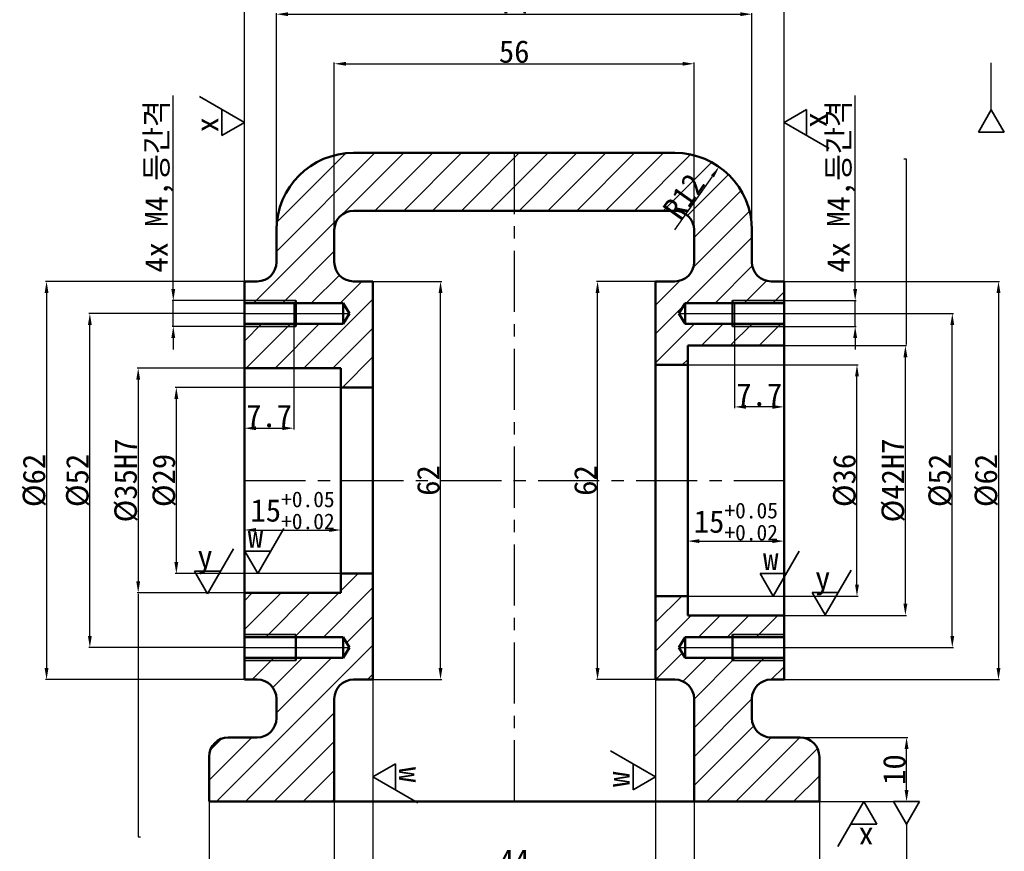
# Model space of a CAD drawing. Header units: millimetres. Extents: x 0 to 420, y 0 to 297.
# Tile 3 of 5: x 111 to 264, y 66 to 195. Entities that reach past the tile are written whole.
import ezdxf
from ezdxf import colors
from ezdxf.entities.mleader import LeaderData, LeaderLine
from ezdxf.math import Vec2, Vec3

# ---------------------------------------------------------------- set-up
doc = ezdxf.new("R2010")
doc.units = ezdxf.units.MM
doc.linetypes.add('CENTER', pattern=[50.8, 31.75, -6.35, 6.35, -6.35])
for name, color, linetype, lineweight in [('문자', 3, 'Continuous', 35), ('외형선(ISO)', 7, 'Continuous', 50), ('좁은 외형선(ISO)', 7, 'Continuous', 35), ('중심선', 1, 'CENTER', 25), ('치수선', 1, 'Continuous', 25), ('해치 (ISO)', 7, 'Continuous', 18)]:
    doc.layers.add(name, color=color, linetype=linetype, lineweight=lineweight)
doc.styles.get("Standard").update_dxf_attribs({"font": 'txt', "height": 3.5})
doc.dimstyles.get("Standard").update_dxf_attribs({"dimtxt": 0.18, "dimasz": 0.18, "dimexe": 0.18, "dimexo": 0.0625, "dimgap": 0.09, "dimtad": 0, "dimtih": 1, "dimtoh": 1, "dimdec": 4, "dimzin": 0, "dimdsep": 46, "dimtxsty": 'Standard', "dimcen": 0.09, "dimadec": 0, "dimazin": 0, "dimtfac": 1, "dimtdec": 4, "dimtofl": 0, "dimtmove": 0, "dimatfit": 3, "dimfxl": 1, "dimtolj": 1, "dimtzin": 0, "dimarcsym": 0})

# ---------------------------------------------------------------- blocks, each defined once
blk = doc.blocks.new('*D13')
at = {"layer": 'Defpoints', "color": 0, "transparency": 16777216}
for p in [(214.62, 141.57), (240.97, 141.57), (214.62, 105.57)]:
    blk.add_point(p, dxfattribs=at)
at = {"layer": '치수선', "color": 0, "lineweight": -2, "transparency": 16777216}
for p, q in [((214.68, 141.57), (241.15, 141.57)), ((240.97, 107.37), (240.97, 139.77)), ((214.68, 105.57), (241.15, 105.57))]:
    blk.add_line(p, q, dxfattribs=at)
at = {"layer": '치수선', "color": 0, "transparency": 16777216}
for points in [[(240.67, 139.77), (241.27, 139.77), (240.97, 141.57)], [(240.67, 107.37), (241.27, 107.37), (240.97, 105.57)]]:
    blk.add_solid(points, dxfattribs=at)
at = {"layer": '치수선', "color": 0, "transparency": 16777216, "insert": (239.08, 123.57), "char_height": 3.5, "attachment_point": 5, "rotation": 90}
blk.add_mtext('\\A1;%%c36', dxfattribs=at)
blk = doc.blocks.new('*D14')
at = {"layer": 'Defpoints', "color": 0, "transparency": 16777216}
for p in [(229.62, 144.57), (248.51, 144.57), (229.62, 102.57)]:
    blk.add_point(p, dxfattribs=at)
at = {"layer": '치수선', "color": 0, "lineweight": -2, "transparency": 16777216}
for p, q in [((229.68, 144.57), (248.69, 144.57)), ((248.51, 104.37), (248.51, 142.77)), ((229.68, 102.57), (248.69, 102.57))]:
    blk.add_line(p, q, dxfattribs=at)
at = {"layer": '치수선', "color": 0, "transparency": 16777216}
for points in [[(248.21, 142.77), (248.81, 142.77), (248.51, 144.57)], [(248.21, 104.37), (248.81, 104.37), (248.51, 102.57)]]:
    blk.add_solid(points, dxfattribs=at)
at = {"layer": '치수선', "color": 0, "transparency": 16777216, "insert": (246.62, 123.57), "char_height": 3.5, "attachment_point": 5, "rotation": 90}
blk.add_mtext('\\A1;%%c42H7', dxfattribs=at)
blk = doc.blocks.new('*D15')
at = {"layer": 'Defpoints', "color": 0, "transparency": 16777216}
for p in [(229.62, 154.57), (229.62, 92.57), (263, 92.57)]:
    blk.add_point(p, dxfattribs=at)
at = {"layer": '치수선', "color": 0, "lineweight": -2, "transparency": 16777216}
for p, q in [((229.68, 154.57), (263.18, 154.57)), ((263, 152.77), (263, 94.37)), ((229.68, 92.57), (263.18, 92.57))]:
    blk.add_line(p, q, dxfattribs=at)
at = {"layer": '치수선', "color": 0, "transparency": 16777216}
for points in [[(262.7, 152.77), (263.3, 152.77), (263, 154.57)], [(262.7, 94.37), (263.3, 94.37), (263, 92.57)]]:
    blk.add_solid(points, dxfattribs=at)
at = {"layer": '치수선', "color": 0, "transparency": 16777216, "insert": (261.12, 123.57), "char_height": 3.5, "attachment_point": 5, "rotation": 90}
blk.add_mtext('\\A1;%%c62', dxfattribs=at)
blk = doc.blocks.new('*D16')
at = {"layer": 'Defpoints', "color": 0, "transparency": 16777216}
for p in [(229.62, 151.57), (240.69, 151.57), (229.62, 147.57)]:
    blk.add_point(p, dxfattribs=at)
at = {"layer": '치수선', "color": 0, "lineweight": -2, "transparency": 16777216}
for p, q in [((240.69, 153.37), (240.69, 183.53)), ((229.68, 151.57), (240.87, 151.57)), ((240.69, 147.57), (240.69, 151.57)), ((229.68, 147.57), (240.87, 147.57)), ((240.69, 145.77), (240.69, 143.97))]:
    blk.add_line(p, q, dxfattribs=at)
at = {"layer": '치수선', "color": 0, "transparency": 16777216}
for points in [[(240.39, 153.37), (240.99, 153.37), (240.69, 151.57)], [(240.39, 145.77), (240.99, 145.77), (240.69, 147.57)]]:
    blk.add_solid(points, dxfattribs=at)
at = {"layer": '치수선', "color": 0, "transparency": 16777216, "insert": (238.52, 169.35), "char_height": 3.5, "attachment_point": 5, "rotation": 90}
blk.add_mtext('\\A1;4x M4,등간격', dxfattribs=at)
blk = doc.blocks.new('*D19')
at = {"layer": 'Defpoints', "color": 0, "transparency": 16777216}
for p in [(135.03, 138.07), (160.62, 138.07), (160.62, 109.07)]:
    blk.add_point(p, dxfattribs=at)
at = {"layer": '치수선', "color": 0, "lineweight": -2, "transparency": 16777216}
for p, q in [((160.56, 138.07), (134.85, 138.07)), ((135.03, 110.87), (135.03, 136.27)), ((160.56, 109.07), (134.85, 109.07))]:
    blk.add_line(p, q, dxfattribs=at)
at = {"layer": '치수선', "color": 0, "transparency": 16777216}
for points in [[(134.73, 136.27), (135.33, 136.27), (135.03, 138.07)], [(134.73, 110.87), (135.33, 110.87), (135.03, 109.07)]]:
    blk.add_solid(points, dxfattribs=at)
at = {"layer": '치수선', "color": 0, "transparency": 16777216, "insert": (133.15, 123.57), "char_height": 3.5, "attachment_point": 5, "rotation": 90}
blk.add_mtext('\\A1;%%c29', dxfattribs=at)
blk = doc.blocks.new('*D20')
at = {"layer": 'Defpoints', "color": 0, "transparency": 16777216}
for p in [(145.62, 141.07), (129.09, 106.07), (145.62, 106.07)]:
    blk.add_point(p, dxfattribs=at)
at = {"layer": '치수선', "color": 0, "lineweight": -2, "transparency": 16777216}
for p, q in [((145.56, 141.07), (128.91, 141.07)), ((129.09, 139.27), (129.09, 107.87)), ((145.56, 106.07), (128.91, 106.07))]:
    blk.add_line(p, q, dxfattribs=at)
at = {"layer": '치수선', "color": 0, "transparency": 16777216}
for points in [[(128.79, 139.27), (129.39, 139.27), (129.09, 141.07)], [(128.79, 107.87), (129.39, 107.87), (129.09, 106.07)]]:
    blk.add_solid(points, dxfattribs=at)
at = {"layer": '치수선', "color": 0, "transparency": 16777216, "insert": (127.21, 123.57), "char_height": 3.5, "attachment_point": 5, "rotation": 90}
blk.add_mtext('\\A1;%%c35H7', dxfattribs=at)
blk = doc.blocks.new('*D21')
at = {"layer": 'Defpoints', "color": 0, "transparency": 16777216}
for p in [(145.62, 154.57), (114.83, 92.57), (145.62, 92.57)]:
    blk.add_point(p, dxfattribs=at)
at = {"layer": '치수선', "color": 0, "lineweight": -2, "transparency": 16777216}
for p, q in [((145.56, 154.57), (114.65, 154.57)), ((114.83, 152.77), (114.83, 94.37)), ((145.56, 92.57), (114.65, 92.57))]:
    blk.add_line(p, q, dxfattribs=at)
at = {"layer": '치수선', "color": 0, "transparency": 16777216}
for points in [[(114.53, 152.77), (115.13, 152.77), (114.83, 154.57)], [(114.53, 94.37), (115.13, 94.37), (114.83, 92.57)]]:
    blk.add_solid(points, dxfattribs=at)
at = {"layer": '치수선', "color": 0, "transparency": 16777216, "insert": (112.94, 123.57), "char_height": 3.5, "attachment_point": 5, "rotation": 90}
blk.add_mtext('\\A1;%%c62', dxfattribs=at)
blk = doc.blocks.new('*D22')
at = {"layer": 'Defpoints', "color": 0, "transparency": 16777216}
for p in [(165.62, 92.57), (209.62, 92.57), (209.62, 62.5)]:
    blk.add_point(p, dxfattribs=at)
at = {"layer": '치수선', "color": 0, "lineweight": -2, "transparency": 16777216}
for p, q in [((165.62, 92.51), (165.62, 62.32)), ((209.62, 92.51), (209.62, 62.32)), ((167.42, 62.5), (207.82, 62.5))]:
    blk.add_line(p, q, dxfattribs=at)
at = {"layer": '치수선', "color": 0, "transparency": 16777216}
for points in [[(167.42, 62.8), (167.42, 62.2), (165.62, 62.5)], [(207.82, 62.8), (207.82, 62.2), (209.62, 62.5)]]:
    blk.add_solid(points, dxfattribs=at)
at = {"layer": '치수선', "color": 0, "transparency": 16777216, "insert": (187.62, 64.39), "char_height": 3.5, "attachment_point": 5}
blk.add_mtext('\\A1;44', dxfattribs=at)
blk = doc.blocks.new('*D24')
at = {"layer": 'Defpoints', "color": 0, "transparency": 16777216}
for p in [(159.62, 73.57), (215.62, 73.57), (159.62, 55.9)]:
    blk.add_point(p, dxfattribs=at)
at = {"layer": '치수선', "color": 0, "lineweight": -2, "transparency": 16777216}
for p, q in [((159.62, 73.51), (159.62, 55.72)), ((215.62, 73.51), (215.62, 55.72)), ((213.82, 55.9), (161.42, 55.9))]:
    blk.add_line(p, q, dxfattribs=at)
at = {"layer": '치수선', "color": 0, "transparency": 16777216}
for points in [[(161.42, 56.2), (161.42, 55.6), (159.62, 55.9)], [(213.82, 56.2), (213.82, 55.6), (215.62, 55.9)]]:
    blk.add_solid(points, dxfattribs=at)
at = {"layer": '치수선', "color": 0, "transparency": 16777216, "insert": (187.62, 57.79), "char_height": 3.5, "attachment_point": 5}
blk.add_mtext('\\A1;56', dxfattribs=at)
blk = doc.blocks.new('*D26')
at = {"layer": 'Defpoints', "color": 0, "transparency": 16777216}
for p in [(140.12, 73.57), (235.12, 73.57), (140.12, 48.9)]:
    blk.add_point(p, dxfattribs=at)
at = {"layer": '치수선', "color": 0, "lineweight": -2, "transparency": 16777216}
for p, q in [((140.12, 73.51), (140.12, 48.72)), ((235.12, 73.51), (235.12, 48.72)), ((233.32, 48.9), (141.92, 48.9))]:
    blk.add_line(p, q, dxfattribs=at)
at = {"layer": '치수선', "color": 0, "transparency": 16777216}
for points in [[(141.92, 49.2), (141.92, 48.6), (140.12, 48.9)], [(233.32, 49.2), (233.32, 48.6), (235.12, 48.9)]]:
    blk.add_solid(points, dxfattribs=at)
at = {"layer": '치수선', "color": 0, "transparency": 16777216, "insert": (187.62, 50.78), "char_height": 3.5, "attachment_point": 5}
blk.add_mtext('\\A1;95', dxfattribs=at)
blk = doc.blocks.new('*D28')
at = {"layer": 'Defpoints', "color": 0, "transparency": 16777216}
for p in [(165.62, 154.57), (176.15, 154.57), (165.62, 92.57)]:
    blk.add_point(p, dxfattribs=at)
at = {"layer": '치수선', "color": 0, "lineweight": -2, "transparency": 16777216}
for p, q in [((165.68, 154.57), (176.33, 154.57)), ((176.15, 94.37), (176.15, 152.77)), ((165.68, 92.57), (176.33, 92.57))]:
    blk.add_line(p, q, dxfattribs=at)
at = {"layer": '치수선', "color": 0, "transparency": 16777216}
for points in [[(175.85, 152.77), (176.45, 152.77), (176.15, 154.57)], [(175.85, 94.37), (176.45, 94.37), (176.15, 92.57)]]:
    blk.add_solid(points, dxfattribs=at)
at = {"layer": '치수선', "color": 0, "transparency": 16777216, "insert": (174.26, 123.57), "char_height": 3.5, "attachment_point": 5, "rotation": 90}
blk.add_mtext('\\A1;62', dxfattribs=at)
blk = doc.blocks.new('*D29')
at = {"layer": 'Defpoints', "color": 0, "transparency": 16777216}
for p in [(200.59, 154.57), (209.62, 154.57), (209.62, 92.57)]:
    blk.add_point(p, dxfattribs=at)
at = {"layer": '치수선', "color": 0, "lineweight": -2, "transparency": 16777216}
for p, q in [((209.56, 154.57), (200.41, 154.57)), ((200.59, 94.37), (200.59, 152.77)), ((209.56, 92.57), (200.41, 92.57))]:
    blk.add_line(p, q, dxfattribs=at)
at = {"layer": '치수선', "color": 0, "transparency": 16777216}
for points in [[(200.29, 152.77), (200.89, 152.77), (200.59, 154.57)], [(200.29, 94.37), (200.89, 94.37), (200.59, 92.57)]]:
    blk.add_solid(points, dxfattribs=at)
at = {"layer": '치수선', "color": 0, "transparency": 16777216, "insert": (198.71, 123.57), "char_height": 3.5, "attachment_point": 5, "rotation": 90}
blk.add_mtext('\\A1;62', dxfattribs=at)
blk = doc.blocks.new('*D30')
at = {"layer": 'Defpoints', "color": 0, "transparency": 16777216}
for p in [(229.62, 154.57), (221.92, 151.19), (221.92, 135.03)]:
    blk.add_point(p, dxfattribs=at)
at = {"layer": '치수선', "color": 0, "lineweight": -2, "transparency": 16777216}
for p, q in [((229.62, 154.51), (229.62, 134.85)), ((221.92, 151.13), (221.92, 134.85)), ((227.82, 135.03), (223.72, 135.03))]:
    blk.add_line(p, q, dxfattribs=at)
at = {"layer": '치수선', "color": 0, "transparency": 16777216}
for points in [[(223.72, 135.33), (223.72, 134.73), (221.92, 135.03)], [(227.82, 135.33), (227.82, 134.73), (229.62, 135.03)]]:
    blk.add_solid(points, dxfattribs=at)
at = {"layer": '치수선', "color": 0, "transparency": 16777216, "insert": (225.77, 136.91), "char_height": 3.5, "attachment_point": 5}
blk.add_mtext('\\A1;7.7', dxfattribs=at)
blk = doc.blocks.new('*D31')
at = {"layer": 'Defpoints', "color": 0, "transparency": 16777216}
for p in [(134.55, 151.57), (145.62, 151.57), (145.62, 147.57)]:
    blk.add_point(p, dxfattribs=at)
at = {"layer": '치수선', "color": 0, "lineweight": -2, "transparency": 16777216}
for p, q in [((134.55, 153.37), (134.55, 183.53)), ((145.56, 151.57), (134.37, 151.57)), ((134.55, 147.57), (134.55, 151.57)), ((145.56, 147.57), (134.37, 147.57)), ((134.55, 145.77), (134.55, 143.97))]:
    blk.add_line(p, q, dxfattribs=at)
at = {"layer": '치수선', "color": 0, "transparency": 16777216}
for points in [[(134.25, 153.37), (134.85, 153.37), (134.55, 151.57)], [(134.25, 145.77), (134.85, 145.77), (134.55, 147.57)]]:
    blk.add_solid(points, dxfattribs=at)
at = {"layer": '치수선', "color": 0, "transparency": 16777216, "insert": (132.37, 169.35), "char_height": 3.5, "attachment_point": 5, "rotation": 90}
blk.add_mtext('\\A1;4x M4,등간격', dxfattribs=at)
blk = doc.blocks.new('*D32')
at = {"layer": 'Defpoints', "color": 0, "transparency": 16777216}
for p in [(145.62, 154.57), (153.32, 151.19), (153.32, 131.71)]:
    blk.add_point(p, dxfattribs=at)
at = {"layer": '치수선', "color": 0, "lineweight": -2, "transparency": 16777216}
for p, q in [((145.62, 154.51), (145.62, 131.53)), ((153.32, 151.13), (153.32, 131.53)), ((147.42, 131.71), (151.52, 131.71))]:
    blk.add_line(p, q, dxfattribs=at)
at = {"layer": '치수선', "color": 0, "transparency": 16777216}
for points in [[(147.42, 132.01), (147.42, 131.41), (145.62, 131.71)], [(151.52, 132.01), (151.52, 131.41), (153.32, 131.71)]]:
    blk.add_solid(points, dxfattribs=at)
at = {"layer": '치수선', "color": 0, "transparency": 16777216, "insert": (149.47, 133.6), "char_height": 3.5, "attachment_point": 5}
blk.add_mtext('\\A1;7.7', dxfattribs=at)
blk = doc.blocks.new('*D33')
at = {"layer": 'Defpoints', "color": 0, "transparency": 16777216}
for p in [(224.62, 196.17), (150.62, 162.57), (224.62, 162.57)]:
    blk.add_point(p, dxfattribs=at)
at = {"layer": '치수선', "color": 0, "lineweight": -2, "transparency": 16777216}
for p, q in [((150.62, 162.63), (150.62, 196.35)), ((152.42, 196.17), (222.82, 196.17)), ((224.62, 162.63), (224.62, 196.35))]:
    blk.add_line(p, q, dxfattribs=at)
at = {"layer": '치수선', "color": 0, "transparency": 16777216}
for points in [[(152.42, 196.47), (152.42, 195.87), (150.62, 196.17)], [(222.82, 196.47), (222.82, 195.87), (224.62, 196.17)]]:
    blk.add_solid(points, dxfattribs=at)
at = {"layer": '치수선', "color": 0, "transparency": 16777216, "insert": (187.62, 198.06), "char_height": 3.5, "attachment_point": 5}
blk.add_mtext('\\A1;74', dxfattribs=at)
blk = doc.blocks.new('*D34')
at = {"layer": 'Defpoints', "color": 0, "transparency": 16777216}
for p in [(215.62, 188.45), (159.62, 162.57), (215.62, 162.57)]:
    blk.add_point(p, dxfattribs=at)
at = {"layer": '치수선', "color": 0, "lineweight": -2, "transparency": 16777216}
for p, q in [((159.62, 162.63), (159.62, 188.63)), ((215.62, 162.63), (215.62, 188.63)), ((161.42, 188.45), (213.82, 188.45))]:
    blk.add_line(p, q, dxfattribs=at)
at = {"layer": '치수선', "color": 0, "transparency": 16777216}
for points in [[(161.42, 188.75), (161.42, 188.15), (159.62, 188.45)], [(213.82, 188.75), (213.82, 188.15), (215.62, 188.45)]]:
    blk.add_solid(points, dxfattribs=at)
at = {"layer": '치수선', "color": 0, "transparency": 16777216, "insert": (187.62, 190.33), "char_height": 3.5, "attachment_point": 5}
blk.add_mtext('\\A1;56', dxfattribs=at)
blk = doc.blocks.new('*D35')
at = {"layer": 'Defpoints', "color": 0, "transparency": 16777216}
for p in [(229.62, 203.82), (145.62, 154.57), (229.62, 154.57)]:
    blk.add_point(p, dxfattribs=at)
at = {"layer": '치수선', "color": 0, "lineweight": -2, "transparency": 16777216}
for p, q in [((145.62, 154.63), (145.62, 204)), ((229.62, 154.63), (229.62, 204)), ((147.42, 203.82), (227.82, 203.82))]:
    blk.add_line(p, q, dxfattribs=at)
at = {"layer": '치수선', "color": 0, "transparency": 16777216}
for points in [[(147.42, 204.12), (147.42, 203.52), (145.62, 203.82)], [(227.82, 204.12), (227.82, 203.52), (229.62, 203.82)]]:
    blk.add_solid(points, dxfattribs=at)
at = {"layer": '치수선', "color": 0, "transparency": 16777216, "insert": (187.62, 206.87), "char_height": 3.5, "attachment_point": 5}
blk.add_mtext('\\A1;84{\\H2.450000;\\S+0.05^ +0.02;}', dxfattribs=at)
blk = doc.blocks.new('*D36')
at = {"layer": 'Defpoints', "color": 0, "transparency": 16777216}
for p in [(160.62, 115.86), (145.62, 106.07), (160.62, 106.07)]:
    blk.add_point(p, dxfattribs=at)
at = {"layer": '치수선', "color": 0, "lineweight": -2, "transparency": 16777216}
for p, q in [((145.62, 106.13), (145.62, 116.04)), ((147.42, 115.86), (158.82, 115.86)), ((160.62, 106.13), (160.62, 116.04))]:
    blk.add_line(p, q, dxfattribs=at)
at = {"layer": '치수선', "color": 0, "transparency": 16777216}
for points in [[(147.42, 116.16), (147.42, 115.56), (145.62, 115.86)], [(158.82, 116.16), (158.82, 115.56), (160.62, 115.86)]]:
    blk.add_solid(points, dxfattribs=at)
at = {"layer": '치수선', "color": 0, "transparency": 16777216, "insert": (153.12, 118.92), "char_height": 3.5, "attachment_point": 5}
blk.add_mtext('\\A1;15{\\H2.450000;\\S+0.05^ +0.02;}', dxfattribs=at)
blk = doc.blocks.new('*D37')
at = {"layer": 'Defpoints', "color": 0, "transparency": 16777216}
for p in [(229.62, 114.13), (214.62, 102.57), (229.62, 102.57)]:
    blk.add_point(p, dxfattribs=at)
at = {"layer": '치수선', "color": 0, "lineweight": -2, "transparency": 16777216}
for p, q in [((214.62, 102.63), (214.62, 114.31)), ((216.42, 114.13), (227.82, 114.13)), ((229.62, 102.63), (229.62, 114.31))]:
    blk.add_line(p, q, dxfattribs=at)
at = {"layer": '치수선', "color": 0, "transparency": 16777216}
for points in [[(216.42, 114.43), (216.42, 113.83), (214.62, 114.13)], [(227.82, 114.43), (227.82, 113.83), (229.62, 114.13)]]:
    blk.add_solid(points, dxfattribs=at)
at = {"layer": '치수선', "color": 0, "transparency": 16777216, "insert": (222.12, 117.18), "char_height": 3.5, "attachment_point": 5}
blk.add_mtext('\\A1;15{\\H2.450000;\\S+0.05^ +0.02;}', dxfattribs=at)
blk = doc.blocks.new('*D38')
at = {"layer": 'Defpoints', "color": 0, "transparency": 16777216}
for p in [(219.51, 172.4), (212.62, 162.57)]:
    blk.add_point(p, dxfattribs=at)
at = {"layer": '치수선', "color": 0, "lineweight": -2, "transparency": 16777216}
blk.add_line((212.62, 162.57), (218.47, 170.92), dxfattribs=at)
at = {"layer": '치수선', "color": 0, "transparency": 16777216}
blk.add_solid([(218.23, 171.1), (218.72, 170.75), (219.51, 172.4)], dxfattribs=at)
at = {"layer": '치수선', "color": 0, "transparency": 16777216, "insert": (214, 167.83), "char_height": 3.5, "attachment_point": 5, "rotation": 54.9808}
blk.add_mtext('\\A1;R12', dxfattribs=at)
blk = doc.blocks.new('*D41')
at = {"layer": 'Defpoints', "color": 0, "transparency": 16777216}
for p in [(187.62, 274.14), (248.02, 274.14), (187.62, 154.14)]:
    blk.add_point(p, dxfattribs=at)
at = {"layer": '치수선', "color": 0, "lineweight": -2, "transparency": 16777216}
for p, q in [((187.68, 274.14), (248.2, 274.14)), ((248.02, 272.34), (248.02, 210.42))]:
    blk.add_line(p, q, dxfattribs=at)
at = {"layer": '치수선', "color": 0, "transparency": 16777216}
blk.add_solid([(247.72, 272.34), (248.32, 272.34), (248.02, 274.14)], dxfattribs=at)
at = {"layer": '치수선', "color": 0, "transparency": 16777216, "insert": (246.13, 214.14), "char_height": 3.5, "attachment_point": 5, "rotation": 90}
blk.add_mtext('\\A1;120', dxfattribs=at)
blk = doc.blocks.new('*D42')
at = {"layer": 'Defpoints', "color": 0, "transparency": 16777216}
for p in [(232.12, 83.57), (248.69, 83.57), (235.12, 73.57)]:
    blk.add_point(p, dxfattribs=at)
at = {"layer": '치수선', "color": 0, "lineweight": -2, "transparency": 16777216}
for p, q in [((232.18, 83.57), (248.87, 83.57)), ((248.69, 75.37), (248.69, 81.77)), ((235.18, 73.57), (248.87, 73.57))]:
    blk.add_line(p, q, dxfattribs=at)
at = {"layer": '치수선', "color": 0, "transparency": 16777216}
for points in [[(248.39, 81.77), (248.99, 81.77), (248.69, 83.57)], [(248.39, 75.37), (248.99, 75.37), (248.69, 73.57)]]:
    blk.add_solid(points, dxfattribs=at)
at = {"layer": '치수선', "color": 0, "transparency": 16777216, "insert": (246.8, 78.57), "char_height": 3.5, "attachment_point": 5, "rotation": 90}
blk.add_mtext('\\A1;10', dxfattribs=at)
blk = doc.blocks.new('*D43')
at = {"layer": 'Defpoints', "color": 0, "transparency": 16777216}
for p in [(121.57, 149.57), (145.62, 149.57), (145.62, 97.57)]:
    blk.add_point(p, dxfattribs=at)
at = {"layer": '치수선', "color": 0, "lineweight": -2, "transparency": 16777216}
for p, q in [((145.56, 149.57), (121.39, 149.57)), ((121.57, 99.37), (121.57, 147.77)), ((145.56, 97.57), (121.39, 97.57))]:
    blk.add_line(p, q, dxfattribs=at)
at = {"layer": '치수선', "color": 0, "transparency": 16777216}
for points in [[(121.27, 147.77), (121.87, 147.77), (121.57, 149.57)], [(121.27, 99.37), (121.87, 99.37), (121.57, 97.57)]]:
    blk.add_solid(points, dxfattribs=at)
at = {"layer": '치수선', "color": 0, "transparency": 16777216, "insert": (119.69, 123.57), "char_height": 3.5, "attachment_point": 5, "rotation": 90}
blk.add_mtext('\\A1;%%c52', dxfattribs=at)
blk = doc.blocks.new('*D44')
at = {"layer": 'Defpoints', "color": 0, "transparency": 16777216}
for p in [(229.62, 149.57), (255.81, 149.57), (229.62, 97.57)]:
    blk.add_point(p, dxfattribs=at)
at = {"layer": '치수선', "color": 0, "lineweight": -2, "transparency": 16777216}
for p, q in [((229.68, 149.57), (255.99, 149.57)), ((255.81, 99.37), (255.81, 147.77)), ((229.68, 97.57), (255.99, 97.57))]:
    blk.add_line(p, q, dxfattribs=at)
at = {"layer": '치수선', "color": 0, "transparency": 16777216}
for points in [[(255.51, 147.77), (256.11, 147.77), (255.81, 149.57)], [(255.51, 99.37), (256.11, 99.37), (255.81, 97.57)]]:
    blk.add_solid(points, dxfattribs=at)
at = {"layer": '치수선', "color": 0, "transparency": 16777216, "insert": (253.92, 123.57), "char_height": 3.5, "attachment_point": 5, "rotation": 90}
blk.add_mtext('\\A1;%%c52', dxfattribs=at)

msp = doc.modelspace()

# ---------------------------------------------------------------- hatches: boundary and pattern name
at = {"layer": '해치 (ISO)'}
h = msp.add_hatch(dxfattribs=at)
h.set_pattern_fill('ANSI31', color=256, scale=25.4, style=0)
h.set_pattern_definition([(45, (-32.9762, 25.0398), (-2.245064, 2.245064), [])])
edge = h.paths.add_edge_path()
edge.add_line((160.62, 106.071), (145.62, 106.071))
edge.add_line((145.62, 106.071), (145.62, 99.192))
edge.add_line((145.62, 99.192), (161.02, 99.192))
edge.add_line((161.02, 99.192), (161.994, 97.571))
edge.add_line((161.994, 97.571), (161.02, 95.95))
edge.add_line((161.02, 95.95), (145.62, 95.95))
edge.add_line((145.62, 95.95), (145.62, 92.571))
edge.add_line((145.62, 92.571), (147.62, 92.571))
edge.add_ellipse((147.62, 89.571), major_axis=(0, 3), ratio=1, start_angle=270, end_angle=360, ccw=False)
edge.add_line((150.62, 89.571), (150.62, 86.571))
edge.add_ellipse((147.62, 86.571), major_axis=(3, 0), ratio=1, start_angle=270, end_angle=360, ccw=False)
edge.add_line((147.62, 83.571), (143.12, 83.571))
edge.add_ellipse((143.12, 80.571), major_axis=(0, 3), ratio=1, start_angle=0, end_angle=90)
edge.add_line((140.12, 80.571), (140.12, 73.571))
edge.add_line((140.12, 73.571), (159.62, 73.571))
edge.add_line((159.62, 73.571), (159.62, 89.571))
edge.add_ellipse((162.62, 89.571), major_axis=(-3, 0), ratio=1, start_angle=270, end_angle=360, ccw=False)
edge.add_line((162.62, 92.571), (165.62, 92.571))
edge.add_line((165.62, 92.571), (165.62, 109.071))
edge.add_line((165.62, 109.071), (160.62, 109.071))
edge.add_line((160.62, 109.071), (160.62, 106.071))
edge = h.paths.add_edge_path()
edge.add_line((214.62, 144.571), (229.62, 144.571))
edge.add_line((229.62, 144.571), (229.62, 147.95))
edge.add_line((229.62, 147.95), (214.22, 147.95))
edge.add_line((214.22, 147.95), (213.246, 149.571))
edge.add_line((213.246, 149.571), (214.22, 151.192))
edge.add_line((214.22, 151.192), (229.62, 151.192))
edge.add_line((229.62, 151.192), (229.62, 154.571))
edge.add_line((229.62, 154.571), (227.62, 154.571))
edge.add_ellipse((227.62, 157.571), major_axis=(0, -3), ratio=1, start_angle=270, end_angle=360, ccw=False)
edge.add_line((224.62, 157.571), (224.62, 162.571))
edge.add_ellipse((212.62, 162.571), major_axis=(12, 0), ratio=1, start_angle=0, end_angle=90)
edge.add_line((212.62, 174.571), (162.62, 174.571))
edge.add_ellipse((162.62, 162.571), major_axis=(0, 12), ratio=1, start_angle=0, end_angle=90)
edge.add_line((150.62, 162.571), (150.62, 157.571))
edge.add_ellipse((147.62, 157.571), major_axis=(3, 0), ratio=1, start_angle=270, end_angle=360, ccw=False)
edge.add_line((147.62, 154.571), (145.62, 154.571))
edge.add_line((145.62, 154.571), (145.62, 151.192))
edge.add_line((145.62, 151.192), (161.02, 151.192))
edge.add_line((161.02, 151.192), (161.994, 149.571))
edge.add_line((161.994, 149.571), (161.02, 147.95))
edge.add_line((161.02, 147.95), (145.62, 147.95))
edge.add_line((145.62, 147.95), (145.62, 141.071))
edge.add_line((145.62, 141.071), (160.62, 141.071))
edge.add_line((160.62, 141.071), (160.62, 138.071))
edge.add_line((160.62, 138.071), (165.62, 138.071))
edge.add_line((165.62, 138.071), (165.62, 154.571))
edge.add_line((165.62, 154.571), (162.62, 154.571))
edge.add_ellipse((162.62, 157.571), major_axis=(0, -3), ratio=1, start_angle=270, end_angle=360, ccw=False)
edge.add_line((159.62, 157.571), (159.62, 162.571))
edge.add_ellipse((162.62, 162.571), major_axis=(-3, 0), ratio=1, start_angle=270, end_angle=360, ccw=False)
edge.add_line((162.62, 165.571), (212.62, 165.571))
edge.add_ellipse((212.62, 162.571), major_axis=(0, 3), ratio=1, start_angle=270, end_angle=360, ccw=False)
edge.add_line((215.62, 162.571), (215.62, 157.571))
edge.add_ellipse((212.62, 157.571), major_axis=(3, 0), ratio=1, start_angle=270, end_angle=360, ccw=False)
edge.add_line((212.62, 154.571), (209.62, 154.571))
edge.add_line((209.62, 154.571), (209.62, 141.571))
edge.add_line((209.62, 141.571), (214.62, 141.571))
edge.add_line((214.62, 141.571), (214.62, 144.571))
edge = h.paths.add_edge_path()
edge.add_line((229.62, 102.571), (214.62, 102.571))
edge.add_line((214.62, 102.571), (214.62, 105.571))
edge.add_line((214.62, 105.571), (209.62, 105.571))
edge.add_line((209.62, 105.571), (209.62, 92.571))
edge.add_line((209.62, 92.571), (212.62, 92.571))
edge.add_ellipse((212.62, 89.571), major_axis=(0, 3), ratio=1, start_angle=270, end_angle=360, ccw=False)
edge.add_line((215.62, 89.571), (215.62, 73.571))
edge.add_line((215.62, 73.571), (235.12, 73.571))
edge.add_line((235.12, 73.571), (235.12, 80.571))
edge.add_ellipse((232.12, 80.571), major_axis=(3, 0), ratio=1, start_angle=0, end_angle=90)
edge.add_line((232.12, 83.571), (227.62, 83.571))
edge.add_ellipse((227.62, 86.571), major_axis=(0, -3), ratio=1, start_angle=270, end_angle=360, ccw=False)
edge.add_line((224.62, 86.571), (224.62, 89.571))
edge.add_ellipse((227.62, 89.571), major_axis=(-3, 0), ratio=1, start_angle=270, end_angle=360, ccw=False)
edge.add_line((227.62, 92.571), (229.62, 92.571))
edge.add_line((229.62, 92.571), (229.62, 95.95))
edge.add_line((229.62, 95.95), (214.22, 95.95))
edge.add_line((214.22, 95.95), (213.246, 97.571))
edge.add_line((213.246, 97.571), (214.22, 99.192))
edge.add_line((214.22, 99.192), (229.62, 99.192))
edge.add_line((229.62, 99.192), (229.62, 102.571))

# ---------------------------------------------------------------- linework, layer by layer
for p, q in [((145.62, 149.571), (161.994, 149.571)), ((213.246, 149.571), (229.62, 149.571)), ((145.62, 97.571), (161.994, 97.571)), ((213.246, 97.571), (229.62, 97.571))]:
    msp.add_line(p, q)
at = {"layer": '문자'}
for p, q in [((145.62, 179.316), (138.62, 183.358)), ((142.12, 177.296), (142.12, 181.337)), ((229.62, 179.316), (233.12, 181.337)), ((233.12, 181.337), (233.12, 177.296)), ((261.883, 181.303), (259.863, 177.803)), ((261.883, 181.303), (263.904, 177.803)), ((145.62, 179.316), (142.12, 177.296)), ((229.62, 179.316), (236.62, 175.275)), ((263.904, 177.803), (259.863, 177.803)), ((147.704, 109.071), (151.745, 116.071)), ((139.861, 105.943), (143.903, 112.943)), ((147.704, 109.071), (145.683, 112.571)), ((145.683, 112.571), (149.724, 112.571)), ((227.915, 105.571), (231.956, 112.571)), ((139.861, 105.943), (137.841, 109.443)), ((137.841, 109.443), (141.882, 109.443)), ((227.915, 105.571), (225.894, 109.071)), ((225.894, 109.071), (229.936, 109.071)), ((236.005, 102.635), (240.046, 109.635)), ((236.005, 102.635), (233.984, 106.135)), ((233.984, 106.135), (238.025, 106.135)), ((209.62, 77.414), (202.62, 81.456)), ((165.62, 77.414), (169.12, 79.435)), ((169.12, 79.435), (169.12, 75.394)), ((206.12, 75.394), (206.12, 79.435)), ((165.62, 77.414), (172.62, 73.373)), ((209.62, 77.414), (206.12, 75.394)), ((242.028, 73.571), (237.986, 66.571)), ((242.028, 73.571), (244.048, 70.071)), ((248.693, 70.071), (246.673, 73.571)), ((250.714, 73.571), (246.673, 73.571)), ((248.693, 70.071), (250.714, 73.571)), ((244.048, 70.071), (240.007, 70.071))]:
    msp.add_line(p, q, dxfattribs=at)
at = {"layer": '외형선(ISO)'}
for p, q in [((212.62, 174.571), (162.62, 174.571)), ((162.62, 165.571), (212.62, 165.571)), ((150.62, 162.571), (150.62, 157.571)), ((159.62, 157.571), (159.62, 162.571)), ((215.62, 162.571), (215.62, 157.571)), ((224.62, 157.571), (224.62, 162.571)), ((147.62, 154.571), (145.62, 154.571)), ((145.62, 154.571), (145.62, 151.192)), ((165.62, 154.571), (162.62, 154.571)), ((165.62, 138.071), (165.62, 154.571)), ((212.62, 154.571), (209.62, 154.571)), ((209.62, 154.571), (209.62, 141.571)), ((229.62, 154.571), (227.62, 154.571)), ((229.62, 151.192), (229.62, 154.571)), ((145.62, 151.192), (161.02, 151.192)), ((145.62, 147.95), (145.62, 151.192)), ((153.62, 151.571), (153.62, 147.571)), ((161.02, 151.192), (161.994, 149.571)), ((161.02, 151.192), (161.02, 147.95)), ((213.246, 149.571), (214.22, 151.192)), ((214.22, 151.192), (229.62, 151.192)), ((214.22, 147.95), (214.22, 151.192)), ((221.62, 147.571), (221.62, 151.571)), ((229.62, 151.192), (229.62, 147.95)), ((161.994, 149.571), (161.02, 147.95)), ((214.22, 147.95), (213.246, 149.571)), ((161.02, 147.95), (145.62, 147.95)), ((145.62, 147.95), (145.62, 141.071)), ((229.62, 147.95), (214.22, 147.95)), ((229.62, 144.571), (229.62, 147.95)), ((214.62, 144.571), (229.62, 144.571)), ((214.62, 141.571), (214.62, 144.571)), ((229.62, 144.571), (229.62, 102.571)), ((145.62, 141.071), (160.62, 141.071)), ((145.62, 106.071), (145.62, 141.071)), ((160.62, 141.071), (160.62, 138.071)), ((209.62, 141.571), (214.62, 141.571)), ((209.62, 105.571), (209.62, 141.571)), ((214.62, 105.571), (214.62, 141.571)), ((160.62, 138.071), (165.62, 138.071)), ((160.62, 138.071), (160.62, 109.071)), ((165.62, 138.071), (165.62, 109.071)), ((165.62, 109.071), (160.62, 109.071)), ((160.62, 109.071), (160.62, 106.071)), ((165.62, 92.571), (165.62, 109.071)), ((160.62, 106.071), (145.62, 106.071)), ((145.62, 106.071), (145.62, 99.192)), ((214.62, 105.571), (209.62, 105.571)), ((209.62, 105.571), (209.62, 92.571)), ((214.62, 102.571), (214.62, 105.571)), ((229.62, 102.571), (214.62, 102.571)), ((229.62, 99.192), (229.62, 102.571)), ((145.62, 99.192), (161.02, 99.192)), ((145.62, 95.95), (145.62, 99.192)), ((153.62, 99.571), (153.62, 95.571)), ((161.02, 99.192), (161.994, 97.571)), ((161.02, 99.192), (161.02, 95.95)), ((213.246, 97.571), (214.22, 99.192)), ((214.22, 99.192), (229.62, 99.192)), ((214.22, 95.95), (214.22, 99.192)), ((221.62, 95.571), (221.62, 99.571)), ((229.62, 99.192), (229.62, 95.95)), ((161.994, 97.571), (161.02, 95.95)), ((214.22, 95.95), (213.246, 97.571)), ((161.02, 95.95), (145.62, 95.95)), ((145.62, 95.95), (145.62, 92.571)), ((229.62, 95.95), (214.22, 95.95)), ((229.62, 92.571), (229.62, 95.95)), ((145.62, 92.571), (147.62, 92.571)), ((162.62, 92.571), (165.62, 92.571)), ((209.62, 92.571), (212.62, 92.571)), ((227.62, 92.571), (229.62, 92.571)), ((150.62, 89.571), (150.62, 86.571)), ((159.62, 73.571), (159.62, 89.571)), ((215.62, 89.571), (215.62, 73.571)), ((224.62, 86.571), (224.62, 89.571)), ((147.62, 83.571), (143.12, 83.571)), ((232.12, 83.571), (227.62, 83.571)), ((140.12, 80.571), (140.12, 73.571)), ((235.12, 73.571), (235.12, 80.571)), ((140.12, 73.571), (159.62, 73.571)), ((162.62, 73.571), (159.62, 73.571)), ((212.62, 73.571), (162.62, 73.571)), ((215.62, 73.571), (212.62, 73.571)), ((215.62, 73.571), (235.12, 73.571))]:
    msp.add_line(p, q, dxfattribs=at)
for centre, radius, start, end in [((162.62, 162.571), 12, 90, 180), ((212.62, 162.571), 12, 0, 90), ((162.62, 162.571), 3, 90, 180), ((212.62, 162.571), 3, 0, 90), ((147.62, 157.571), 3, 270, 0), ((162.62, 157.571), 3, 180, 270), ((212.62, 157.571), 3, 270, 0), ((227.62, 157.571), 3, 180, 270), ((147.62, 89.571), 3, 0, 90), ((162.62, 89.571), 3, 90, 180), ((212.62, 89.571), 3, 0, 90), ((227.62, 89.571), 3, 90, 180), ((147.62, 86.571), 3, 270, 0), ((227.62, 86.571), 3, 180, 270), ((143.12, 80.571), 3, 90, 180), ((232.12, 80.571), 3, 0, 90)]:
    msp.add_arc(centre, radius, start, end, dxfattribs=at)
at = {"layer": '좁은 외형선(ISO)'}
for p, q in [((153.62, 151.571), (145.62, 151.571)), ((229.62, 151.571), (221.62, 151.571)), ((145.62, 147.571), (153.62, 147.571)), ((221.62, 147.571), (229.62, 147.571)), ((153.62, 99.571), (145.62, 99.571)), ((229.62, 99.571), (221.62, 99.571)), ((145.62, 95.571), (153.62, 95.571)), ((221.62, 95.571), (229.62, 95.571))]:
    msp.add_line(p, q, dxfattribs=at)
at = {"layer": '중심선', "ltscale": 0.3}
for p, q in [((187.62, 174.571), (187.62, 73.571)), ((145.62, 123.571), (229.62, 123.571))]:
    msp.add_line(p, q, dxfattribs=at)
at = {"layer": '치수선'}
for p, q in [((261.883, 181.303), (261.883, 188.6)), ((248.693, 70.071), (248.693, 62.774))]:
    msp.add_line(p, q, dxfattribs=at)

# ---------------------------------------------------------------- texts
at = {"layer": '문자', "char_height": 3.5, "attachment_point": 1}
for s, insert, rotation in [('x', (138.066, 177.761), 90), ('x', (237.174, 180.871), 270), ('w', (173.174, 78.969), 270), ('w', (202.066, 75.86), 90), ('x', (243.583, 66.017), 180)]:
    msp.add_mtext_dynamic_manual_height_columns(s, width=9.05666, gutter_width=17.5, heights=[0], dxfattribs=dict(at, insert=insert, rotation=rotation))
for s, insert in [('w', (146.149, 116.625)), ('y', (138.306, 113.497)), ('w', (226.36, 113.125)), ('y', (234.45, 110.189))]:
    msp.add_mtext_dynamic_manual_height_columns(s, width=9.05666, gutter_width=17.5, heights=[0], dxfattribs=dict(at, insert=insert))

# ---------------------------------------------------------------- dimensions: what is measured, and where the dimension line sits
at = {"layer": '치수선'}
for base, p1, p2, override, picture, middle in [((248.02, 274.141), (187.62, 154.141), (187.62, 274.141), {"dimtxt": 3.5, "dimasz": 1.8, "dimtad": 1, "dimtih": 0, "dimtoh": 0, "dimdec": 2, "dimzin": 8, "dimse1": 1, "dimsd1": 1, "dimtdec": 2, "dimtofl": 1, "dimatfit": 1}, '*D41', (246.131, 214.141)), ((176.148, 154.571), (165.62, 92.571), (165.62, 154.571), {"dimtxt": 3.5, "dimasz": 1.8, "dimtad": 1, "dimtih": 0, "dimtoh": 0, "dimdec": 2, "dimzin": 8, "dimtdec": 2, "dimtofl": 1, "dimatfit": 1}, '*D28', (174.264, 123.571)), ((200.594, 154.571), (209.62, 92.571), (209.62, 154.571), {"dimtxt": 3.5, "dimasz": 1.8, "dimtad": 1, "dimtih": 0, "dimtoh": 0, "dimdec": 2, "dimzin": 8, "dimtdec": 2, "dimtofl": 1, "dimatfit": 1}, '*D29', (198.71, 123.571)), ((121.573, 149.571), (145.62, 97.571), (145.62, 149.571), {"dimtxt": 3.5, "dimasz": 1.8, "dimtad": 1, "dimtih": 0, "dimtoh": 0, "dimdec": 2, "dimzin": 8, "dimpost": '%%c<>', "dimtdec": 2, "dimtofl": 1, "dimatfit": 1}, '*D43', (119.688, 123.571)), ((255.808, 149.571), (229.62, 97.571), (229.62, 149.571), {"dimtxt": 3.5, "dimasz": 1.8, "dimtad": 1, "dimtih": 0, "dimtoh": 0, "dimdec": 2, "dimzin": 8, "dimpost": '%%c<>', "dimtdec": 2, "dimtofl": 1, "dimatfit": 1}, '*D44', (253.924, 123.571)), ((248.513, 144.571), (229.62, 102.571), (229.62, 144.571), {"dimtxt": 3.5, "dimasz": 1.8, "dimtad": 1, "dimtih": 0, "dimtoh": 0, "dimdec": 2, "dimzin": 8, "dimpost": '%%c<>H7', "dimtdec": 2, "dimtofl": 1, "dimatfit": 1}, '*D14', (246.624, 123.571)), ((129.095, 106.071), (145.62, 141.071), (145.62, 106.071), {"dimtxt": 3.5, "dimasz": 1.8, "dimtad": 1, "dimtih": 0, "dimtoh": 0, "dimdec": 2, "dimzin": 8, "dimpost": '%%c<>H7', "dimtdec": 2, "dimtofl": 1, "dimatfit": 1}, '*D20', (127.208, 123.571)), ((240.967, 141.571), (214.62, 105.571), (214.62, 141.571), {"dimtxt": 3.5, "dimasz": 1.8, "dimtad": 1, "dimtih": 0, "dimtoh": 0, "dimdec": 2, "dimzin": 8, "dimpost": '%%c<>', "dimtdec": 2, "dimtofl": 1, "dimatfit": 1}, '*D13', (239.083, 123.571)), ((135.03, 138.071), (160.62, 109.071), (160.62, 138.071), {"dimtxt": 3.5, "dimasz": 1.8, "dimtad": 1, "dimtih": 0, "dimtoh": 0, "dimdec": 2, "dimzin": 8, "dimpost": '%%c<>', "dimtdec": 2, "dimtofl": 1, "dimatfit": 1}, '*D19', (133.146, 123.571)), ((248.693, 83.571), (235.12, 73.571), (232.12, 83.571), {"dimtxt": 3.5, "dimasz": 1.8, "dimtad": 1, "dimtih": 0, "dimtoh": 0, "dimdec": 2, "dimzin": 8, "dimtdec": 2, "dimtofl": 1, "dimatfit": 1}, '*D42', (246.804, 78.571))]:
    dim = msp.add_linear_dim(base=base, p1=p1, p2=p2, angle=90, dimstyle='Standard', override=override, dxfattribs=at)
    dim.commit()
    dim.dimension.update_dxf_attribs({"geometry": picture, "text_midpoint": middle})
for base, p1, p2, override, picture, middle in [((229.62, 203.82), (145.62, 154.571), (229.62, 154.571), {"dimtxt": 3.5, "dimasz": 1.8, "dimgap": 0.09, "dimtad": 1, "dimtih": 0, "dimtoh": 0, "dimdec": 2, "dimzin": 8, "dimtol": 1, "dimlim": 0, "dimtp": 0.05, "dimtm": -0.02, "dimtfac": 0.7, "dimtdec": 2, "dimtofl": 1, "dimatfit": 1}, '*D35', (187.62, 206.872)), ((215.62, 188.445), (159.62, 162.571), (215.62, 162.571), {"dimtxt": 3.5, "dimasz": 1.8, "dimtad": 1, "dimtih": 0, "dimtoh": 0, "dimdec": 2, "dimzin": 8, "dimtdec": 2, "dimtofl": 1, "dimatfit": 1}, '*D34', (187.62, 190.329)), ((229.62, 114.126), (214.62, 102.571), (229.62, 102.571), {"dimtxt": 3.5, "dimasz": 1.8, "dimgap": 0.09, "dimtad": 1, "dimtih": 0, "dimtoh": 0, "dimdec": 2, "dimzin": 8, "dimtol": 1, "dimlim": 0, "dimtp": 0.05, "dimtm": -0.02, "dimtfac": 0.7, "dimtdec": 2, "dimtofl": 1, "dimatfit": 1}, '*D37', (222.12, 117.181)), ((209.62, 62.501), (165.62, 92.571), (209.62, 92.571), {"dimtxt": 3.5, "dimasz": 1.8, "dimtad": 1, "dimtih": 0, "dimtoh": 0, "dimdec": 2, "dimzin": 8, "dimtdec": 2, "dimtofl": 1, "dimatfit": 1}, '*D22', (187.62, 64.387)), ((140.12, 48.896), (235.12, 73.571), (140.12, 73.571), {"dimtxt": 3.5, "dimasz": 1.8, "dimtad": 1, "dimtih": 0, "dimtoh": 0, "dimdec": 2, "dimzin": 8, "dimtdec": 2, "dimtofl": 1, "dimatfit": 1}, '*D26', (187.62, 50.78)), ((159.62, 55.904), (215.62, 73.571), (159.62, 73.571), {"dimtxt": 3.5, "dimasz": 1.8, "dimtad": 1, "dimtih": 0, "dimtoh": 0, "dimdec": 2, "dimzin": 8, "dimtdec": 2, "dimtofl": 1, "dimatfit": 1}, '*D24', (187.62, 57.789))]:
    dim = msp.add_linear_dim(base=base, p1=p1, p2=p2, dimstyle='Standard', override=override, dxfattribs=at)
    dim.commit()
    dim.dimension.update_dxf_attribs({"geometry": picture, "text_midpoint": middle})
for base, p1, p2, override, picture, middle in [((224.62, 196.175), (150.62, 162.571), (224.62, 162.571), {"dimtxt": 3.5, "dimasz": 1.8, "dimtad": 1, "dimtih": 0, "dimtoh": 0, "dimdec": 2, "dimzin": 8, "dimtdec": 2, "dimtofl": 1, "dimatfit": 1}, '*D33', (187.62, 196.175)), ((221.92, 135.027), (229.62, 154.571), (221.92, 151.192), {"dimtxt": 3.5, "dimasz": 1.8, "dimtad": 1, "dimtih": 0, "dimtoh": 0, "dimdec": 2, "dimzin": 8, "dimtdec": 2, "dimtofl": 1, "dimatfit": 1}, '*D30', (225.77, 135.027)), ((160.62, 115.864), (145.62, 106.071), (160.62, 106.071), {"dimtxt": 3.5, "dimasz": 1.8, "dimtad": 1, "dimtih": 0, "dimtoh": 0, "dimdec": 2, "dimzin": 8, "dimtol": 1, "dimtp": 0.05, "dimtm": -0.02, "dimtfac": 0.7, "dimtdec": 2, "dimtofl": 1, "dimatfit": 1}, '*D36', (153.12, 115.864))]:
    dim = msp.add_linear_dim(base=base, p1=p1, p2=p2, dimstyle='Standard', override=override, dxfattribs=at)
    dim.commit()
    dim.dimension.update_dxf_attribs({"geometry": picture, "text_midpoint": middle, "dimtype": 160})
for base, p1, p2, angle, override, picture, middle in [((134.545, 151.571), (145.62, 147.571), (145.62, 151.571), 90, {"dimtxt": 3.5, "dimasz": 1.8, "dimtad": 1, "dimtih": 0, "dimtoh": 0, "dimdec": 2, "dimzin": 8, "dimpost": '4x M<>,등간격', "dimtdec": 2, "dimtofl": 1, "dimatfit": 1}, '*D31', (134.545, 169.349)), ((240.694, 151.571), (229.62, 147.571), (229.62, 151.571), 90, {"dimtxt": 3.5, "dimasz": 1.8, "dimtad": 1, "dimtih": 0, "dimtoh": 0, "dimdec": 2, "dimzin": 8, "dimpost": '4x M<>,등간격', "dimtdec": 2, "dimtofl": 1, "dimatfit": 1}, '*D16', (240.694, 169.349)), ((114.827, 92.571), (145.62, 154.571), (145.62, 92.571), 90, {"dimtxt": 3.5, "dimasz": 1.8, "dimtad": 1, "dimtih": 0, "dimtoh": 0, "dimdec": 2, "dimzin": 8, "dimpost": '%%c<>', "dimtdec": 2, "dimtofl": 1, "dimatfit": 1}, '*D21', (114.827, 123.571)), ((153.32, 131.714), (145.62, 154.571), (153.32, 151.192), 180, {"dimtxt": 3.5, "dimasz": 1.8, "dimtad": 1, "dimtih": 0, "dimtoh": 0, "dimdec": 2, "dimzin": 8, "dimtdec": 2, "dimtofl": 1, "dimatfit": 1}, '*D32', (149.47, 131.714)), ((263.003, 92.571), (229.62, 154.571), (229.62, 92.571), 90, {"dimtxt": 3.5, "dimasz": 1.8, "dimtad": 1, "dimtih": 0, "dimtoh": 0, "dimdec": 2, "dimzin": 8, "dimpost": '%%c<>', "dimtdec": 2, "dimtofl": 1, "dimatfit": 1}, '*D15', (263.003, 123.571))]:
    dim = msp.add_linear_dim(base=base, p1=p1, p2=p2, angle=angle, dimstyle='Standard', override=override, dxfattribs=at)
    dim.commit()
    dim.dimension.update_dxf_attribs({"geometry": picture, "text_midpoint": middle, "dimtype": 160})
dim = msp.add_radius_dim(center=(212.62, 162.571), mpoint=(219.506, 172.398), dimstyle='Standard', override={"dimtxt": 3.5, "dimasz": 1.8, "dimtad": 1, "dimtih": 0, "dimtoh": 0, "dimdec": 2, "dimzin": 8, "dimtdec": 2, "dimtofl": 1, "dimatfit": 1}, dxfattribs=at)
dim.commit()
dim.dimension.update_dxf_attribs({"geometry": '*D38', "text_midpoint": (213.997, 167.833)})

# ---------------------------------------------------------------- leaders
ml = msp.add_multileader_mtext('Standard', dxfattribs=at)
ml.set_content('', color=256)
ml.set_leader_properties()
ml.build(insert=Vec2(0, 0))
ml.multileader.update_dxf_attribs({"text_right_attachment_type": 6, "dogleg_length": 0.36, "arrow_head_size": 0.18})
ctx = ml.context
ctx.base_point, ctx.char_height, ctx.arrow_head_size, ctx.landing_gap_size, ctx.plane_origin = Vec3(248.153, 173.689), 0.18, 0.18, 0.09, Vec3(248.693, 144.571)
ctx.right_attachment, ctx.text_align_type = 6, 2
notes = []
notes.append((ctx, [(0, (1, 1, 0), (248.693, 173.599), (-1, 0), 0.36, [(0, [(248.693, 144.571)], 0, [])])]))
ctx.mtext.insert, ctx.mtext.alignment, ctx.mtext.flow_direction = Vec3(248.243, 173.779), 3, 5
ml = msp.add_multileader_mtext('Standard', dxfattribs=at)
ml.set_content('', color=256)
ml.set_leader_properties()
ml.build(insert=Vec2(0, 0))
ml.multileader.update_dxf_attribs({"text_right_attachment_type": 6, "dogleg_length": 0.36, "arrow_head_size": 0.18})
ctx = ml.context
ctx.base_point, ctx.char_height, ctx.arrow_head_size, ctx.landing_gap_size, ctx.plane_origin = Vec3(129.455, 68.107), 0.18, 0.18, 0.09, Vec3(129.095, 106.071)
ctx.right_attachment = 6
notes.append((ctx, [(0, (1, 1, 0), (129.095, 68.107), (1, 0), 0.36, [(0, [(129.095, 106.071)], 0, [])])]))
ctx.mtext.insert, ctx.mtext.flow_direction = Vec3(129.545, 68.197), 5
for ctx, leaders in notes:
    for number, flags, end, landing, length, lines in leaders:
        leader = LeaderData()
        leader.index, (leader.has_last_leader_line, leader.has_dogleg_vector, leader.attachment_direction) = number, flags
        leader.last_leader_point, leader.dogleg_vector, leader.dogleg_length = Vec3(end), Vec3(landing), length
        for number, points, colour, breaks in lines:
            line = LeaderLine()
            line.index, line.vertices, line.color, line.breaks = number, Vec3.list(points), colors.encode_raw_color(colour), breaks
            leader.lines.append(line)
        ctx.leaders.append(leader)

doc.saveas('drawing.dxf')
